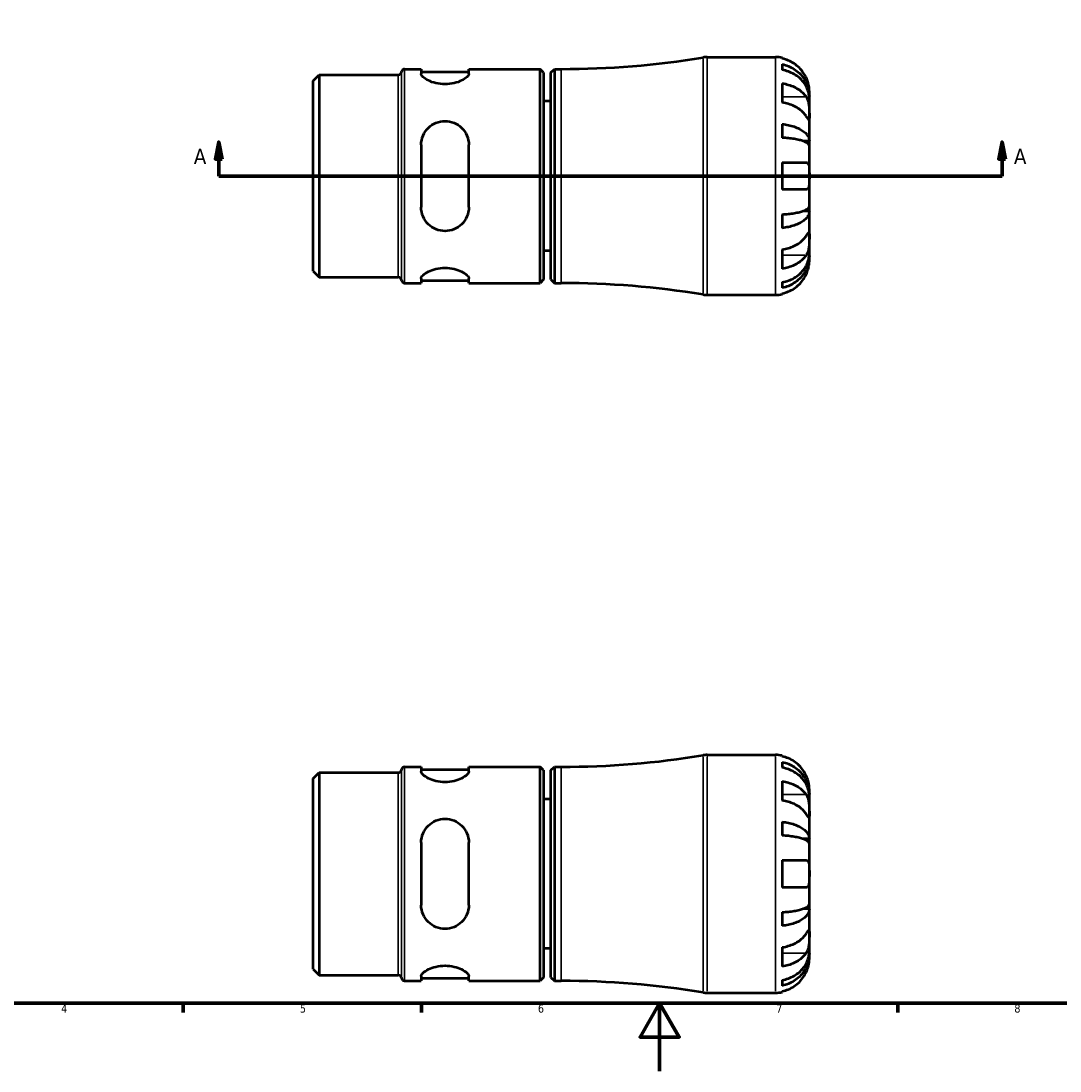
# Model space of a CAD drawing. Header units: millimetres. Extents: x -73 to 905, y -35 to 594.
# Tile 2 of 5: x 233 to 538, y 0 to 309. Entities that reach past the tile are written whole.
import ezdxf

# ---------------------------------------------------------------- set-up
doc = ezdxf.new("R2010")
doc.units = ezdxf.units.MM
for name, color, linetype, lineweight in [('Border (ANSI)', 7, 'Continuous', 70), ('Section Line (ANSI)', 7, 'Continuous', 70), ('Visible (ANSI)', 7, 'Continuous', 50), ('Visible Narrow (ANSI)', 7, 'Continuous', 35)]:
    doc.layers.add(name, color=color, linetype=linetype, lineweight=lineweight)
doc.styles.add('Label Text (ANSI)', font='tahoma.ttf')
doc.styles.add('Note Text (ANSI)', font='tahoma.ttf')

# ---------------------------------------------------------------- blocks, each defined once
blk = doc.blocks.new('Borders Default Border')
at = {"layer": 'Border (ANSI)'}
for p, q in [((280.33, 20), (280.33, 17.2)), ((350.42, 20), (350.42, 17.2)), ((490.58, 20), (490.58, 17.2))]:
    blk.add_line(p, q, dxfattribs=at)
at = {"layer": 'Border (ANSI)', "flags": 128}
for points in [[(20, 20), (20, 574), (821, 574), (821, 20), (20, 20)], [(420.5, 0), (420.5, 20), (414.73, 10), (426.27, 10), (420.5, 20)]]:
    blk.add_lwpolyline(points, dxfattribs=at)
at = {"layer": 'Border (ANSI)', "color": 5, "true_color": 0x0000ff, "char_height": 2.4, "attachment_point": 7, "style": 'Note Text (ANSI)'}
for s, insert in [('4', (244.45, 17.2)), ('5', (314.67, 17.15)), ('6', (384.69, 17.15)), ('7', (454.8, 17.2)), ('8', (524.84, 17.15))]:
    blk.add_mtext(s, dxfattribs=dict(at, insert=insert))
blk = doc.blocks.new('2dTransSection0')
at = {"layer": 'Section Line (ANSI)', "linetype": 'Continuous'}
for p, q in [((290.82, 273.43), (289.82, 268.43)), ((290.82, 268.43), (290.82, 273.43)), ((291.82, 268.43), (290.82, 273.43)), ((521.24, 273.43), (520.24, 268.43)), ((521.24, 268.43), (521.24, 273.43)), ((522.24, 268.43), (521.24, 273.43)), ((289.82, 268.43), (291.82, 268.43)), ((290.82, 263.43), (290.82, 268.43)), ((520.24, 268.43), (522.24, 268.43)), ((521.24, 263.43), (521.24, 268.43)), ((290.82, 263.43), (299.76, 263.43)), ((512.31, 263.43), (521.24, 263.43))]:
    blk.add_line(p, q, dxfattribs=at)
at = {"layer": 'Section Line (ANSI)'}
blk.add_line((290.82, 263.43), (521.24, 263.43), dxfattribs=at)
at = {"layer": 'Section Line (ANSI)', "linetype": 'Continuous', "flags": 128}
for points in [[(291.82, 268.43), (290.82, 273.43), (289.82, 268.43), (291.82, 268.43)], [(522.24, 268.43), (521.24, 273.43), (520.24, 268.43), (522.24, 268.43)]]:
    blk.add_lwpolyline(points, dxfattribs=at)
at = {"layer": 'Section Line (ANSI)'}
for points in [[(291.82, 268.43), (290.82, 273.43), (289.82, 268.43), (291.82, 268.43)], [(522.24, 268.43), (521.24, 273.43), (520.24, 268.43), (522.24, 268.43)]]:
    blk.add_solid(points, dxfattribs=at)
at = {"layer": 'Section Line (ANSI)', "char_height": 4.57, "attachment_point": 7, "style": 'Label Text (ANSI)'}
for insert in [(283.46, 266.93), (524.71, 266.93)]:
    blk.add_mtext('A', dxfattribs=dict(at, insert=insert))

msp = doc.modelspace()

# ---------------------------------------------------------------- linework, layer by layer
at = {"layer": 'Visible (ANSI)'}
for p, q in [((434.4462, 298.4274), (454.5314, 298.4274)), ((456.5314, 298.2253), (456.5314, 297.9947)), ((345.4564, 294.9274), (350.3564, 294.9274)), ((350.3564, 294.9274), (350.3564, 293.5539)), ((350.3564, 294.1274), (364.3564, 294.1274)), ((364.3564, 294.9274), (385.3414, 294.9274)), ((364.3564, 293.5539), (364.3564, 294.9274)), ((385.3414, 231.9274), (385.3414, 294.9274)), ((386.3414, 293.9274), (385.3414, 294.9274)), ((386.3414, 293.9274), (386.3414, 232.9274)), ((388.5314, 293.9274), (389.5314, 294.9274)), ((388.5314, 232.9274), (388.5314, 293.9274)), ((389.5314, 294.9274), (389.5314, 231.9274)), ((389.5314, 294.9274), (391.5314, 294.9274)), ((456.5314, 296.3441), (456.5314, 294.6838)), ((318.5314, 291.446), (320.3199, 293.2344)), ((318.5314, 235.4088), (318.5314, 291.446)), ((320.3199, 293.2344), (343.6131, 293.2344)), ((320.3199, 293.2344), (320.3199, 233.6204)), ((456.5314, 290.6986), (456.5314, 285.0417)), ((464.5314, 286.8187), (464.5314, 288.4274)), ((388.5314, 285.4274), (386.3414, 285.4274)), ((464.5314, 286.8187), (464.5064, 286.8187)), ((464.5314, 286.2064), (464.5314, 286.8187)), ((464.5314, 281.105), (464.5314, 286.2064)), ((456.5314, 278.7222), (456.5314, 274.7139)), ((464.5314, 273.7287), (464.5314, 281.105)), ((350.3564, 272.6274), (350.3564, 254.2274)), ((364.3564, 254.2274), (364.3564, 272.6274)), ((464.5314, 273.7287), (462.6228, 273.7287)), ((464.5314, 272.2505), (464.5314, 273.7287)), ((464.5314, 263.4274), (464.5314, 272.2505)), ((456.5314, 267.4274), (456.5314, 259.4274)), ((456.5314, 267.4274), (463.5718, 267.4274)), ((464.5314, 254.6043), (464.5314, 263.4274)), ((463.5718, 259.4274), (456.5314, 259.4274)), ((464.5314, 253.1261), (464.5314, 254.6043)), ((456.5314, 252.1408), (456.5314, 248.1325)), ((464.5314, 253.1261), (462.6228, 253.1261)), ((464.5314, 245.7497), (464.5314, 253.1261)), ((464.5314, 240.6484), (464.5314, 245.7497)), ((388.5314, 241.4274), (386.3414, 241.4274)), ((456.5314, 241.813), (456.5314, 236.1562)), ((464.5314, 240.0361), (464.5064, 240.0361)), ((464.5314, 240.0361), (464.5314, 240.6484)), ((464.5314, 238.4274), (464.5314, 240.0361)), ((318.5314, 235.4088), (320.3199, 233.6204)), ((320.3199, 233.6204), (343.6131, 233.6204)), ((345.4564, 231.9274), (350.3564, 231.9274)), ((350.3564, 233.3008), (350.3564, 231.9274)), ((350.3564, 232.7274), (364.3564, 232.7274)), ((364.3564, 231.9274), (364.3564, 233.3008)), ((364.3564, 231.9274), (385.3414, 231.9274)), ((386.3414, 232.9274), (385.3414, 231.9274)), ((388.5314, 232.9274), (389.5314, 231.9274)), ((389.5314, 231.9274), (391.5314, 231.9274)), ((456.5314, 232.1709), (456.5314, 230.5106)), ((456.5314, 228.8601), (456.5314, 228.6294)), ((434.4462, 228.4274), (454.5314, 228.4274)), ((434.4462, 93.0288), (454.5314, 93.0288)), ((456.5314, 92.8267), (456.5314, 92.5961)), ((456.5314, 90.9455), (456.5314, 89.2852)), ((318.5314, 86.0474), (320.3199, 87.8358)), ((320.3199, 87.8358), (343.6131, 87.8358)), ((320.3199, 87.8358), (320.3199, 28.2218)), ((345.4564, 89.5288), (350.3564, 89.5288)), ((350.3564, 89.5288), (350.3564, 88.1554)), ((350.3564, 88.7288), (364.3564, 88.7288)), ((364.3564, 89.5288), (385.3414, 89.5288)), ((364.3564, 88.1554), (364.3564, 89.5288)), ((385.3414, 26.5288), (385.3414, 89.5288)), ((386.3414, 88.5288), (385.3414, 89.5288)), ((386.3414, 88.5288), (386.3414, 27.5288)), ((388.5314, 88.5288), (389.5314, 89.5288)), ((388.5314, 27.5288), (388.5314, 88.5288)), ((389.5314, 89.5288), (389.5314, 26.5288)), ((389.5314, 89.5288), (391.5314, 89.5288)), ((318.5314, 30.0102), (318.5314, 86.0474)), ((456.5314, 85.3), (456.5314, 79.6431)), ((464.5314, 81.4201), (464.5064, 81.4201)), ((464.5314, 81.4201), (464.5314, 83.0288)), ((464.5314, 80.8078), (464.5314, 81.4201)), ((464.5314, 75.7065), (464.5314, 80.8078)), ((388.5314, 80.0288), (386.3414, 80.0288)), ((464.5314, 68.3301), (464.5314, 75.7065)), ((456.5314, 73.3237), (456.5314, 69.3153)), ((464.5314, 68.3301), (462.6228, 68.3301)), ((464.5314, 66.8519), (464.5314, 68.3301)), ((350.3564, 67.2288), (350.3564, 48.8288)), ((364.3564, 48.8288), (364.3564, 67.2288)), ((464.5314, 58.0288), (464.5314, 66.8519)), ((456.5314, 62.0288), (456.5314, 54.0288)), ((456.5314, 62.0288), (463.5718, 62.0288)), ((464.5314, 49.2057), (464.5314, 58.0288)), ((463.5718, 54.0288), (456.5314, 54.0288)), ((456.5314, 46.7423), (456.5314, 42.7339)), ((464.5314, 47.7275), (462.6228, 47.7275)), ((464.5314, 47.7275), (464.5314, 49.2057)), ((464.5314, 40.3511), (464.5314, 47.7275)), ((464.5314, 35.2498), (464.5314, 40.3511)), ((388.5314, 36.0288), (386.3414, 36.0288)), ((456.5314, 36.4144), (456.5314, 30.7576)), ((464.5314, 34.6375), (464.5064, 34.6375)), ((464.5314, 34.6375), (464.5314, 35.2498)), ((464.5314, 33.0288), (464.5314, 34.6375)), ((318.5314, 30.0102), (320.3199, 28.2218)), ((320.3199, 28.2218), (343.6131, 28.2218)), ((350.3564, 27.9022), (350.3564, 26.5288)), ((364.3564, 26.5288), (364.3564, 27.9022)), ((345.4564, 26.5288), (350.3564, 26.5288)), ((350.3564, 27.3288), (364.3564, 27.3288)), ((364.3564, 26.5288), (385.3414, 26.5288)), ((386.3414, 27.5288), (385.3414, 26.5288)), ((388.5314, 27.5288), (389.5314, 26.5288)), ((389.5314, 26.5288), (391.5314, 26.5288)), ((456.5314, 26.7724), (456.5314, 25.112)), ((434.4462, 23.0288), (454.5314, 23.0288)), ((456.5314, 23.4615), (456.5314, 23.2308))]:
    msp.add_line(p, q, dxfattribs=at)
for centre, radius, start, end in [((391.5314, 552.7739), 257.8465, 270, 279.32511), ((434.4462, 291.4274), 7, 90, 99.32511), ((454.5314, 288.4274), 10, 78.463041, 90), ((343.6131, 294.1594), 0.925, 270, 355.131746), ((345.4564, 294.0024), 0.925, 90, 175.131746), ((343.6131, 232.6954), 0.925, 4.868254, 90), ((345.4564, 232.8524), 0.925, 184.868254, 270), ((391.5314, -25.9191), 257.8465, 80.67489, 90), ((434.4462, 235.4274), 7, 260.67489, 270), ((454.5314, 238.4274), 10, 270, 281.536959), ((391.5314, 347.3753), 257.8465, 270, 279.32511), ((434.4462, 86.0288), 7, 90, 99.32511), ((454.5314, 83.0288), 10, 78.463041, 90), ((343.6131, 88.7608), 0.925, 270, 355.131746), ((345.4564, 88.6038), 0.925, 90, 175.131746), ((343.6131, 27.2968), 0.925, 4.868254, 90), ((345.4564, 27.4538), 0.925, 184.868254, 270), ((391.5314, -231.3177), 257.8465, 80.67489, 90), ((434.4462, 30.0288), 7, 260.67489, 270), ((454.5314, 33.0288), 10, 270, 281.536959)]:
    msp.add_arc(centre, radius, start, end, dxfattribs=at)
for points, knots in [([(463.5718, 292.4274), (463.3665, 292.8657), (463.1185, 293.3104), (462.4628, 294.2969), (462.0279, 294.8209), (461.1539, 295.6985), (460.6349, 296.1335), (459.5168, 296.8838), (458.9176, 297.1992), (457.7947, 297.666), (457.1706, 297.8633), (456.5314, 297.9947)], [4.902643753, 4.902643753, 4.902643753, 4.902643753, 5.042245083, 5.042245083, 5.228549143, 5.228549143, 5.413804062, 5.413804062, 5.599058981, 5.599058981, 5.778599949, 5.778599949, 5.778599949, 5.778599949]), ([(456.5314, 296.3441), (457.1726, 296.217), (457.7989, 296.0258), (458.9235, 295.5741), (459.5228, 295.2694), (460.6414, 294.5444), (461.1607, 294.1241), (462.0339, 293.277), (462.4681, 292.7721), (463.2166, 291.6849), (463.531, 291.1027), (464.0046, 289.9932), (464.2071, 289.3635), (464.4705, 288.0769), (464.5314, 287.4201), (464.5314, 286.8187)], [0.18971835, 0.18971835, 0.18971835, 0.18971835, 0.3698032, 0.3698032, 0.55498435, 0.55498435, 0.7401655, 0.7401655, 0.92581641, 0.92581641, 1.11146732, 1.11146732, 1.29782516, 1.29782516, 1.484183, 1.484183, 1.484183, 1.484183]), ([(464.5314, 286.2064), (464.5314, 286.7416), (464.4705, 287.3262), (464.2071, 288.4712), (464.0046, 289.0316), (463.531, 290.0191), (463.2166, 290.5372), (462.4681, 291.5048), (462.0339, 291.9542), (461.1607, 292.708), (460.6414, 293.0821), (459.5228, 293.7273), (458.9235, 293.9985), (457.7989, 294.4005), (457.1726, 294.5707), (456.5314, 294.6838)], [4.45938231, 4.45938231, 4.45938231, 4.45938231, 4.64574015, 4.64574015, 4.83209799, 4.83209799, 5.0177489, 5.0177489, 5.20339981, 5.20339981, 5.38858096, 5.38858096, 5.5737621, 5.5737621, 5.75384696, 5.75384696, 5.75384696, 5.75384696]), ([(364.3564, 293.5539), (364.3564, 293.2757), (364.169, 292.934), (363.426, 292.2188), (362.8712, 291.8469), (361.6257, 291.2364), (360.8641, 290.9503), (359.1726, 290.5514), (358.2415, 290.4424), (357.3564, 290.4424), (356.4713, 290.4424), (355.5402, 290.5514), (353.8488, 290.9503), (353.0871, 291.2364), (351.8417, 291.8469), (351.2868, 292.2188), (350.5439, 292.934), (350.3564, 293.2757), (350.3564, 293.5539)], [-1.10271772, -1.10271772, -1.10271772, -1.10271772, -0.81689298, -0.81689298, -0.53106823, -0.53106823, -0.26553412, -0.26553412, 0, 0, 0, 0.26553412, 0.26553412, 0.53106823, 0.53106823, 0.81689298, 0.81689298, 1.10271772, 1.10271772, 1.10271772, 1.10271772]), ([(456.5314, 290.6986), (457.1706, 290.6057), (457.7947, 290.4661), (458.9176, 290.1361), (459.5168, 289.9131), (460.6349, 289.3825), (461.1539, 289.0749), (462.0279, 288.4544), (462.4628, 288.0839), (463.1185, 287.3863), (463.3665, 287.0719), (463.5718, 286.7619)], [0.18972425, 0.18972425, 0.18972425, 0.18972425, 0.369265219, 0.369265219, 0.554520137, 0.554520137, 0.739775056, 0.739775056, 0.926079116, 0.926079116, 1.065680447, 1.065680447, 1.065680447, 1.065680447]), ([(464.5314, 288.4274), (464.5314, 288.4274), (464.532, 288.4803), (464.5273, 288.7028), (464.5212, 288.8855), (464.4788, 289.3566), (464.4437, 289.6369), (464.3309, 290.234), (464.2602, 290.5362), (464.1096, 291.0543), (464.0435, 291.2585), (463.9024, 291.6519), (463.8291, 291.8398), (463.6933, 292.1614), (463.6338, 292.2949), (463.5718, 292.4274)], [0, 0, 0, 0, 0.112749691, 0.112749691, 0.240461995, 0.240461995, 0.363076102, 0.363076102, 0.469826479, 0.469826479, 0.536808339, 0.536808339, 0.597381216, 0.597381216, 0.640727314, 0.640727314, 0.640727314, 0.640727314]), ([(463.5718, 281.105), (463.3665, 281.415), (463.1185, 281.7294), (462.4628, 282.427), (462.0279, 282.7975), (461.1539, 283.4181), (460.6349, 283.7256), (459.5168, 284.2562), (458.9176, 284.4793), (457.7947, 284.8093), (457.1706, 284.9488), (456.5314, 285.0417)], [4.902643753, 4.902643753, 4.902643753, 4.902643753, 5.042245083, 5.042245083, 5.228549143, 5.228549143, 5.413804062, 5.413804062, 5.599058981, 5.599058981, 5.778599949, 5.778599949, 5.778599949, 5.778599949]), ([(463.5718, 286.7619), (463.6301, 286.6739), (463.6861, 286.5811), (463.8476, 286.2871), (463.9448, 286.0726), (464.1204, 285.598), (464.1967, 285.3386), (464.3483, 284.6832), (464.4089, 284.2823), (464.499, 283.3745), (464.5173, 282.8776), (464.5334, 281.9233), (464.5314, 281.4791), (464.5314, 281.105)], [-0.644344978, -0.644344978, -0.644344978, -0.644344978, -0.60308586, -0.60308586, -0.520079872, -0.520079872, -0.432739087, -0.432739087, -0.310006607, -0.310006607, -0.158689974, -0.158689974, 0, 0, 0, 0]), ([(350.3564, 272.6274), (350.3564, 273.5386), (350.5439, 274.4953), (351.2868, 276.2412), (351.8417, 277.0314), (353.0871, 278.2372), (353.8488, 278.7537), (355.5402, 279.4492), (356.4713, 279.6274), (358.2415, 279.6274), (359.1726, 279.4492), (360.8641, 278.7537), (361.6257, 278.2372), (362.8712, 277.0314), (363.426, 276.2412), (364.169, 274.4953), (364.3564, 273.5386), (364.3564, 272.6274)], [1.06687297, 1.06687297, 1.06687297, 1.06687297, 1.35269771, 1.35269771, 1.63852246, 1.63852246, 1.90405657, 1.90405657, 2.16959069, 2.16959069, 2.4351248, 2.4351248, 2.70065892, 2.70065892, 2.98648367, 2.98648367, 3.27230841, 3.27230841, 3.27230841, 3.27230841]), ([(456.5314, 278.7222), (457.1726, 278.6556), (457.7989, 278.5554), (458.9235, 278.3186), (459.5228, 278.1588), (460.6414, 277.7788), (461.1607, 277.5584), (462.0339, 277.1144), (462.4681, 276.8497), (463.2166, 276.2797), (463.531, 275.9745), (464.0046, 275.3929), (464.2071, 275.0628), (464.4705, 274.3883), (464.5314, 274.0439), (464.5314, 273.7287)], [0.18971835, 0.18971835, 0.18971835, 0.18971835, 0.3698032, 0.3698032, 0.55498435, 0.55498435, 0.7401655, 0.7401655, 0.92581641, 0.92581641, 1.11146732, 1.11146732, 1.29782516, 1.29782516, 1.484183, 1.484183, 1.484183, 1.484183]), ([(464.5314, 281.105), (464.5314, 280.8956), (464.5316, 280.7101), (464.5299, 280.3829), (464.5277, 280.2463), (464.5097, 280.0055), (464.489, 279.9345), (464.4021, 279.9325), (464.3388, 279.9945), (464.1828, 280.197), (464.1057, 280.3069), (463.9277, 280.5687), (463.8285, 280.7179), (463.6714, 280.9547), (463.6224, 281.0286), (463.5718, 281.105)], [0, 0, 0, 0, 0.088849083, 0.088849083, 0.18379648, 0.18379648, 0.314196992, 0.314196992, 0.437846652, 0.437846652, 0.524112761, 0.524112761, 0.607652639, 0.607652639, 0.6434969, 0.6434969, 0.6434969, 0.6434969]), ([(464.5314, 272.2505), (464.5314, 272.406), (464.4705, 272.5759), (464.2071, 272.9086), (464.0046, 273.0714), (463.531, 273.3584), (463.2166, 273.509), (462.4681, 273.7901), (462.0339, 273.9207), (461.1607, 274.1398), (460.6414, 274.2485), (459.5228, 274.436), (458.9235, 274.5148), (457.7989, 274.6316), (457.1726, 274.681), (456.5314, 274.7139)], [4.45938231, 4.45938231, 4.45938231, 4.45938231, 4.64574015, 4.64574015, 4.83209799, 4.83209799, 5.0177489, 5.0177489, 5.20339981, 5.20339981, 5.38858096, 5.38858096, 5.5737621, 5.5737621, 5.75384696, 5.75384696, 5.75384696, 5.75384696]), ([(463.5718, 267.4274), (463.6405, 267.4274), (463.706, 267.4193), (463.8668, 267.3764), (463.9561, 267.3286), (464.1219, 267.181), (464.1956, 267.0774), (464.3475, 266.7544), (464.4091, 266.507), (464.4992, 265.8517), (464.5173, 265.4297), (464.5334, 264.4789), (464.5314, 263.9555), (464.5314, 263.4274)], [-0.640085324, -0.640085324, -0.640085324, -0.640085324, -0.592221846, -0.592221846, -0.515950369, -0.515950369, -0.432356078, -0.432356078, -0.30863031, -0.30863031, -0.158449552, -0.158449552, 0, 0, 0, 0]), ([(464.5314, 263.4274), (464.5314, 263.0896), (464.5318, 262.7533), (464.5288, 262.0679), (464.525, 261.7245), (464.4931, 260.9595), (464.4555, 260.5707), (464.3255, 260.0499), (464.2563, 259.8797), (464.0995, 259.6496), (464.0214, 259.5741), (463.8413, 259.4668), (463.7394, 259.4367), (463.6097, 259.428), (463.5909, 259.4274), (463.5718, 259.4274)], [-2.778041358, -2.778041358, -2.778041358, -2.778041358, -2.676721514, -2.676721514, -2.565581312, -2.565581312, -2.409601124, -2.409601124, -2.30519389, -2.30519389, -2.226175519, -2.226175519, -2.144504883, -2.144504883, -2.130817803, -2.130817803, -2.130817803, -2.130817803]), ([(364.3564, 254.2274), (364.3564, 253.3162), (364.169, 252.3594), (363.426, 250.6135), (362.8712, 249.8233), (361.6257, 248.6176), (360.8641, 248.101), (359.1726, 247.4055), (358.2415, 247.2274), (357.3564, 247.2274), (356.4713, 247.2274), (355.5402, 247.4055), (353.8488, 248.101), (353.0871, 248.6176), (351.8417, 249.8233), (351.2868, 250.6135), (350.5439, 252.3594), (350.3564, 253.3162), (350.3564, 254.2274)], [-1.10271772, -1.10271772, -1.10271772, -1.10271772, -0.81689298, -0.81689298, -0.53106823, -0.53106823, -0.26553412, -0.26553412, 0, 0, 0, 0.26553412, 0.26553412, 0.53106823, 0.53106823, 0.81689298, 0.81689298, 1.10271772, 1.10271772, 1.10271772, 1.10271772]), ([(456.5314, 252.1408), (457.1726, 252.1737), (457.7989, 252.2232), (458.9235, 252.34), (459.5228, 252.4188), (460.6414, 252.6063), (461.1607, 252.715), (462.0339, 252.934), (462.4681, 253.0646), (463.2166, 253.3458), (463.531, 253.4964), (464.0046, 253.7833), (464.2071, 253.9462), (464.4705, 254.2789), (464.5314, 254.4488), (464.5314, 254.6043)], [0.18971835, 0.18971835, 0.18971835, 0.18971835, 0.3698032, 0.3698032, 0.55498435, 0.55498435, 0.7401655, 0.7401655, 0.92581641, 0.92581641, 1.11146732, 1.11146732, 1.29782516, 1.29782516, 1.484183, 1.484183, 1.484183, 1.484183]), ([(464.5314, 253.1261), (464.5314, 252.8108), (464.4705, 252.4665), (464.2071, 251.792), (464.0046, 251.4619), (463.531, 250.8802), (463.2166, 250.575), (462.4681, 250.0051), (462.0339, 249.7404), (461.1607, 249.2963), (460.6414, 249.076), (459.5228, 248.6959), (458.9235, 248.5362), (457.7989, 248.2994), (457.1726, 248.1991), (456.5314, 248.1325)], [4.45938231, 4.45938231, 4.45938231, 4.45938231, 4.64574015, 4.64574015, 4.83209799, 4.83209799, 5.0177489, 5.0177489, 5.20339981, 5.20339981, 5.38858096, 5.38858096, 5.5737621, 5.5737621, 5.75384696, 5.75384696, 5.75384696, 5.75384696]), ([(456.5314, 241.813), (457.1706, 241.9059), (457.7947, 242.0455), (458.9176, 242.3755), (459.5168, 242.5985), (460.6349, 243.1291), (461.1539, 243.4367), (462.0279, 244.0572), (462.4628, 244.4277), (463.1185, 245.1253), (463.3665, 245.4397), (463.5718, 245.7497)], [0.18972425, 0.18972425, 0.18972425, 0.18972425, 0.369265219, 0.369265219, 0.554520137, 0.554520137, 0.739775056, 0.739775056, 0.926079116, 0.926079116, 1.065680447, 1.065680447, 1.065680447, 1.065680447]), ([(463.5718, 245.7497), (463.6301, 245.8377), (463.6861, 245.9223), (463.8476, 246.1656), (463.9448, 246.3115), (464.1204, 246.569), (464.1967, 246.6771), (464.3483, 246.8706), (464.4089, 246.9267), (464.499, 246.9136), (464.5173, 246.8121), (464.5334, 246.4196), (464.5314, 246.1237), (464.5314, 245.7497)], [-0.644344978, -0.644344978, -0.644344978, -0.644344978, -0.60308586, -0.60308586, -0.520079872, -0.520079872, -0.432739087, -0.432739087, -0.310006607, -0.310006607, -0.158689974, -0.158689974, 0, 0, 0, 0]), ([(464.5314, 245.7497), (464.5314, 245.5403), (464.5316, 245.3083), (464.5299, 244.7904), (464.5277, 244.5039), (464.5097, 243.7931), (464.489, 243.3627), (464.4021, 242.5208), (464.3388, 242.1177), (464.1828, 241.4662), (464.1057, 241.2117), (463.9277, 240.7422), (463.8285, 240.5284), (463.6714, 240.2494), (463.6224, 240.1693), (463.5718, 240.0928)], [0, 0, 0, 0, 0.088849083, 0.088849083, 0.18379648, 0.18379648, 0.314196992, 0.314196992, 0.437846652, 0.437846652, 0.524112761, 0.524112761, 0.607652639, 0.607652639, 0.6434969, 0.6434969, 0.6434969, 0.6434969]), ([(456.5314, 232.1709), (457.1726, 232.284), (457.7989, 232.4542), (458.9235, 232.8563), (459.5228, 233.1274), (460.6414, 233.7727), (461.1607, 234.1467), (462.0339, 234.9006), (462.4681, 235.3499), (463.2166, 236.3175), (463.531, 236.8357), (464.0046, 237.8231), (464.2071, 238.3835), (464.4705, 239.5285), (464.5314, 240.1131), (464.5314, 240.6484)], [0.18971835, 0.18971835, 0.18971835, 0.18971835, 0.3698032, 0.3698032, 0.55498435, 0.55498435, 0.7401655, 0.7401655, 0.92581641, 0.92581641, 1.11146732, 1.11146732, 1.29782516, 1.29782516, 1.484183, 1.484183, 1.484183, 1.484183]), ([(463.5718, 240.0928), (463.3665, 239.7829), (463.1185, 239.4685), (462.4628, 238.7709), (462.0279, 238.4004), (461.1539, 237.7798), (460.6349, 237.4723), (459.5168, 236.9417), (458.9176, 236.7186), (457.7947, 236.3886), (457.1706, 236.249), (456.5314, 236.1562)], [4.902643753, 4.902643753, 4.902643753, 4.902643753, 5.042245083, 5.042245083, 5.228549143, 5.228549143, 5.413804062, 5.413804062, 5.599058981, 5.599058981, 5.778599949, 5.778599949, 5.778599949, 5.778599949]), ([(464.5314, 240.0361), (464.5314, 239.4347), (464.4705, 238.7778), (464.2071, 237.4912), (464.0046, 236.8615), (463.531, 235.752), (463.2166, 235.1698), (462.4681, 234.0826), (462.0339, 233.5777), (461.1607, 232.7307), (460.6414, 232.3104), (459.5228, 231.5853), (458.9235, 231.2807), (457.7989, 230.829), (457.1726, 230.6377), (456.5314, 230.5106)], [4.45938231, 4.45938231, 4.45938231, 4.45938231, 4.64574015, 4.64574015, 4.83209799, 4.83209799, 5.0177489, 5.0177489, 5.20339981, 5.20339981, 5.38858096, 5.38858096, 5.5737621, 5.5737621, 5.75384696, 5.75384696, 5.75384696, 5.75384696]), ([(463.5718, 234.4274), (463.6405, 234.574), (463.706, 234.7219), (463.8668, 235.1072), (463.9561, 235.3442), (464.1219, 235.8353), (464.1956, 236.0864), (464.3475, 236.6847), (464.4091, 237.013), (464.4992, 237.6481), (464.5173, 237.9262), (464.5334, 238.3228), (464.5314, 238.4274), (464.5314, 238.4274)], [-0.640085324, -0.640085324, -0.640085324, -0.640085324, -0.592221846, -0.592221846, -0.515950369, -0.515950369, -0.432356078, -0.432356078, -0.30863031, -0.30863031, -0.158449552, -0.158449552, 0, 0, 0, 0]), ([(350.3564, 233.3008), (350.3564, 233.5791), (350.5439, 233.9207), (351.2868, 234.636), (351.8417, 235.0078), (353.0871, 235.6183), (353.8488, 235.9044), (355.5402, 236.3034), (356.4713, 236.4124), (358.2415, 236.4124), (359.1726, 236.3034), (360.8641, 235.9044), (361.6257, 235.6183), (362.8712, 235.0078), (363.426, 234.636), (364.169, 233.9207), (364.3564, 233.5791), (364.3564, 233.3008)], [1.06687297, 1.06687297, 1.06687297, 1.06687297, 1.35269771, 1.35269771, 1.63852246, 1.63852246, 1.90405657, 1.90405657, 2.16959069, 2.16959069, 2.4351248, 2.4351248, 2.70065892, 2.70065892, 2.98648367, 2.98648367, 3.27230841, 3.27230841, 3.27230841, 3.27230841]), ([(456.5314, 228.8601), (457.1706, 228.9914), (457.7947, 229.1888), (458.9176, 229.6555), (459.5168, 229.9709), (460.6349, 230.7213), (461.1539, 231.1563), (462.0279, 232.0339), (462.4628, 232.5578), (463.1185, 233.5444), (463.3665, 233.989), (463.5718, 234.4274)], [0.18972425, 0.18972425, 0.18972425, 0.18972425, 0.369265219, 0.369265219, 0.554520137, 0.554520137, 0.739775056, 0.739775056, 0.926079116, 0.926079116, 1.065680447, 1.065680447, 1.065680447, 1.065680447]), ([(463.5718, 87.0288), (463.3665, 87.4671), (463.1185, 87.9118), (462.4628, 88.8983), (462.0279, 89.4223), (461.1539, 90.2999), (460.6349, 90.7349), (459.5168, 91.4852), (458.9176, 91.8006), (457.7947, 92.2674), (457.1706, 92.4647), (456.5314, 92.5961)], [4.902643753, 4.902643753, 4.902643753, 4.902643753, 5.042245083, 5.042245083, 5.228549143, 5.228549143, 5.413804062, 5.413804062, 5.599058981, 5.599058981, 5.778599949, 5.778599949, 5.778599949, 5.778599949]), ([(456.5314, 90.9455), (457.1726, 90.8184), (457.7989, 90.6272), (458.9235, 90.1755), (459.5228, 89.8708), (460.6414, 89.1458), (461.1607, 88.7255), (462.0339, 87.8785), (462.4681, 87.3735), (463.2166, 86.2864), (463.531, 85.7041), (464.0046, 84.5946), (464.2071, 83.9649), (464.4705, 82.6784), (464.5314, 82.0215), (464.5314, 81.4201)], [0.18971835, 0.18971835, 0.18971835, 0.18971835, 0.3698032, 0.3698032, 0.55498435, 0.55498435, 0.7401655, 0.7401655, 0.92581641, 0.92581641, 1.11146732, 1.11146732, 1.29782516, 1.29782516, 1.484183, 1.484183, 1.484183, 1.484183]), ([(364.3564, 88.1554), (364.3564, 87.8771), (364.169, 87.5354), (363.426, 86.8202), (362.8712, 86.4483), (361.6257, 85.8378), (360.8641, 85.5517), (359.1726, 85.1528), (358.2415, 85.0438), (357.3564, 85.0438), (356.4713, 85.0438), (355.5402, 85.1528), (353.8488, 85.5517), (353.0871, 85.8378), (351.8417, 86.4483), (351.2868, 86.8202), (350.5439, 87.5354), (350.3564, 87.8771), (350.3564, 88.1554)], [-1.10271772, -1.10271772, -1.10271772, -1.10271772, -0.81689298, -0.81689298, -0.53106823, -0.53106823, -0.26553412, -0.26553412, 0, 0, 0, 0.26553412, 0.26553412, 0.53106823, 0.53106823, 0.81689298, 0.81689298, 1.10271772, 1.10271772, 1.10271772, 1.10271772]), ([(464.5314, 80.8078), (464.5314, 81.343), (464.4705, 81.9276), (464.2071, 83.0726), (464.0046, 83.633), (463.531, 84.6205), (463.2166, 85.1387), (462.4681, 86.1062), (462.0339, 86.5556), (461.1607, 87.3094), (460.6414, 87.6835), (459.5228, 88.3287), (458.9235, 88.5999), (457.7989, 89.0019), (457.1726, 89.1721), (456.5314, 89.2852)], [4.45938231, 4.45938231, 4.45938231, 4.45938231, 4.64574015, 4.64574015, 4.83209799, 4.83209799, 5.0177489, 5.0177489, 5.20339981, 5.20339981, 5.38858096, 5.38858096, 5.5737621, 5.5737621, 5.75384696, 5.75384696, 5.75384696, 5.75384696]), ([(464.5314, 83.0288), (464.5314, 83.0288), (464.5318, 83.0716), (464.5288, 83.2487), (464.525, 83.3906), (464.4931, 83.8386), (464.4555, 84.1826), (464.3255, 84.8585), (464.2563, 85.1513), (464.0995, 85.6902), (464.0214, 85.9275), (463.8413, 86.4142), (463.7394, 86.6617), (463.6097, 86.9472), (463.5909, 86.9881), (463.5718, 87.0288)], [-2.778041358, -2.778041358, -2.778041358, -2.778041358, -2.676721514, -2.676721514, -2.565581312, -2.565581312, -2.409601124, -2.409601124, -2.30519389, -2.30519389, -2.226175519, -2.226175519, -2.144504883, -2.144504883, -2.130817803, -2.130817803, -2.130817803, -2.130817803]), ([(456.5314, 85.3), (457.1706, 85.2071), (457.7947, 85.0676), (458.9176, 84.7375), (459.5168, 84.5145), (460.6349, 83.9839), (461.1539, 83.6763), (462.0279, 83.0558), (462.4628, 82.6853), (463.1185, 81.9877), (463.3665, 81.6733), (463.5718, 81.3633)], [0.18972425, 0.18972425, 0.18972425, 0.18972425, 0.369265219, 0.369265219, 0.554520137, 0.554520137, 0.739775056, 0.739775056, 0.926079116, 0.926079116, 1.065680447, 1.065680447, 1.065680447, 1.065680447]), ([(463.5718, 81.3633), (463.6301, 81.2753), (463.6861, 81.1825), (463.8476, 80.8885), (463.9448, 80.674), (464.1204, 80.1994), (464.1967, 79.9401), (464.3483, 79.2847), (464.4089, 78.8837), (464.499, 77.9759), (464.5173, 77.479), (464.5334, 76.5248), (464.5314, 76.0805), (464.5314, 75.7065)], [-0.644344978, -0.644344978, -0.644344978, -0.644344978, -0.60308586, -0.60308586, -0.520079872, -0.520079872, -0.432739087, -0.432739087, -0.310006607, -0.310006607, -0.158689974, -0.158689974, 0, 0, 0, 0]), ([(463.5718, 75.7065), (463.3665, 76.0164), (463.1185, 76.3308), (462.4628, 77.0284), (462.0279, 77.3989), (461.1539, 78.0195), (460.6349, 78.3271), (459.5168, 78.8576), (458.9176, 79.0807), (457.7947, 79.4107), (457.1706, 79.5503), (456.5314, 79.6431)], [4.902643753, 4.902643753, 4.902643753, 4.902643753, 5.042245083, 5.042245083, 5.228549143, 5.228549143, 5.413804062, 5.413804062, 5.599058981, 5.599058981, 5.778599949, 5.778599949, 5.778599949, 5.778599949]), ([(350.3564, 67.2288), (350.3564, 68.14), (350.5439, 69.0967), (351.2868, 70.8426), (351.8417, 71.6328), (353.0871, 72.8386), (353.8488, 73.3552), (355.5402, 74.0506), (356.4713, 74.2288), (358.2415, 74.2288), (359.1726, 74.0506), (360.8641, 73.3552), (361.6257, 72.8386), (362.8712, 71.6328), (363.426, 70.8426), (364.169, 69.0967), (364.3564, 68.14), (364.3564, 67.2288)], [1.06687297, 1.06687297, 1.06687297, 1.06687297, 1.35269771, 1.35269771, 1.63852246, 1.63852246, 1.90405657, 1.90405657, 2.16959069, 2.16959069, 2.4351248, 2.4351248, 2.70065892, 2.70065892, 2.98648367, 2.98648367, 3.27230841, 3.27230841, 3.27230841, 3.27230841]), ([(464.5314, 75.7065), (464.5314, 75.497), (464.5316, 75.3115), (464.5299, 74.9843), (464.5277, 74.8477), (464.5097, 74.607), (464.489, 74.5359), (464.4021, 74.5339), (464.3388, 74.5959), (464.1828, 74.7984), (464.1057, 74.9083), (463.9277, 75.1701), (463.8285, 75.3193), (463.6714, 75.5561), (463.6224, 75.63), (463.5718, 75.7065)], [0, 0, 0, 0, 0.088849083, 0.088849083, 0.18379648, 0.18379648, 0.314196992, 0.314196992, 0.437846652, 0.437846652, 0.524112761, 0.524112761, 0.607652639, 0.607652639, 0.6434969, 0.6434969, 0.6434969, 0.6434969]), ([(456.5314, 73.3237), (457.1726, 73.257), (457.7989, 73.1568), (458.9235, 72.92), (459.5228, 72.7603), (460.6414, 72.3802), (461.1607, 72.1598), (462.0339, 71.7158), (462.4681, 71.4511), (463.2166, 70.8811), (463.531, 70.5759), (464.0046, 69.9943), (464.2071, 69.6642), (464.4705, 68.9897), (464.5314, 68.6454), (464.5314, 68.3301)], [0.18971835, 0.18971835, 0.18971835, 0.18971835, 0.3698032, 0.3698032, 0.55498435, 0.55498435, 0.7401655, 0.7401655, 0.92581641, 0.92581641, 1.11146732, 1.11146732, 1.29782516, 1.29782516, 1.484183, 1.484183, 1.484183, 1.484183]), ([(464.5314, 66.8519), (464.5314, 67.0074), (464.4705, 67.1773), (464.2071, 67.51), (464.0046, 67.6729), (463.531, 67.9598), (463.2166, 68.1104), (462.4681, 68.3915), (462.0339, 68.5221), (461.1607, 68.7412), (460.6414, 68.8499), (459.5228, 69.0374), (458.9235, 69.1162), (457.7989, 69.233), (457.1726, 69.2824), (456.5314, 69.3153)], [4.45938231, 4.45938231, 4.45938231, 4.45938231, 4.64574015, 4.64574015, 4.83209799, 4.83209799, 5.0177489, 5.0177489, 5.20339981, 5.20339981, 5.38858096, 5.38858096, 5.5737621, 5.5737621, 5.75384696, 5.75384696, 5.75384696, 5.75384696]), ([(463.5718, 62.0288), (463.6405, 62.0288), (463.706, 62.0207), (463.8668, 61.9778), (463.9561, 61.93), (464.1219, 61.7824), (464.1956, 61.6788), (464.3475, 61.3558), (464.4091, 61.1084), (464.4992, 60.4531), (464.5173, 60.0311), (464.5334, 59.0803), (464.5314, 58.557), (464.5314, 58.0288)], [-0.640085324, -0.640085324, -0.640085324, -0.640085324, -0.592221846, -0.592221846, -0.515950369, -0.515950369, -0.432356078, -0.432356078, -0.30863031, -0.30863031, -0.158449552, -0.158449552, 0, 0, 0, 0]), ([(464.5314, 58.0288), (464.5314, 57.6911), (464.5318, 57.3547), (464.5288, 56.6693), (464.525, 56.326), (464.4931, 55.5609), (464.4555, 55.1721), (464.3255, 54.6514), (464.2563, 54.4811), (464.0995, 54.251), (464.0214, 54.1756), (463.8413, 54.0682), (463.7394, 54.0382), (463.6097, 54.0294), (463.5909, 54.0288), (463.5718, 54.0288)], [-2.778041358, -2.778041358, -2.778041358, -2.778041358, -2.676721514, -2.676721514, -2.565581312, -2.565581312, -2.409601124, -2.409601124, -2.30519389, -2.30519389, -2.226175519, -2.226175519, -2.144504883, -2.144504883, -2.130817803, -2.130817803, -2.130817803, -2.130817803]), ([(364.3564, 48.8288), (364.3564, 47.9176), (364.169, 46.9609), (363.426, 45.2149), (362.8712, 44.4248), (361.6257, 43.219), (360.8641, 42.7024), (359.1726, 42.0069), (358.2415, 41.8288), (357.3564, 41.8288), (356.4713, 41.8288), (355.5402, 42.0069), (353.8488, 42.7024), (353.0871, 43.219), (351.8417, 44.4248), (351.2868, 45.2149), (350.5439, 46.9609), (350.3564, 47.9176), (350.3564, 48.8288)], [-1.10271772, -1.10271772, -1.10271772, -1.10271772, -0.81689298, -0.81689298, -0.53106823, -0.53106823, -0.26553412, -0.26553412, 0, 0, 0, 0.26553412, 0.26553412, 0.53106823, 0.53106823, 0.81689298, 0.81689298, 1.10271772, 1.10271772, 1.10271772, 1.10271772]), ([(456.5314, 46.7423), (457.1726, 46.7751), (457.7989, 46.8246), (458.9235, 46.9414), (459.5228, 47.0202), (460.6414, 47.2077), (461.1607, 47.3164), (462.0339, 47.5355), (462.4681, 47.666), (463.2166, 47.9472), (463.531, 48.0978), (464.0046, 48.3847), (464.2071, 48.5476), (464.4705, 48.8803), (464.5314, 49.0502), (464.5314, 49.2057)], [0.18971835, 0.18971835, 0.18971835, 0.18971835, 0.3698032, 0.3698032, 0.55498435, 0.55498435, 0.7401655, 0.7401655, 0.92581641, 0.92581641, 1.11146732, 1.11146732, 1.29782516, 1.29782516, 1.484183, 1.484183, 1.484183, 1.484183]), ([(464.5314, 47.7275), (464.5314, 47.4122), (464.4705, 47.0679), (464.2071, 46.3934), (464.0046, 46.0633), (463.531, 45.4817), (463.2166, 45.1764), (462.4681, 44.6065), (462.0339, 44.3418), (461.1607, 43.8977), (460.6414, 43.6774), (459.5228, 43.2973), (458.9235, 43.1376), (457.7989, 42.9008), (457.1726, 42.8005), (456.5314, 42.7339)], [4.45938231, 4.45938231, 4.45938231, 4.45938231, 4.64574015, 4.64574015, 4.83209799, 4.83209799, 5.0177489, 5.0177489, 5.20339981, 5.20339981, 5.38858096, 5.38858096, 5.5737621, 5.5737621, 5.75384696, 5.75384696, 5.75384696, 5.75384696]), ([(456.5314, 36.4144), (457.1706, 36.5073), (457.7947, 36.6469), (458.9176, 36.9769), (459.5168, 37.1999), (460.6349, 37.7305), (461.1539, 38.0381), (462.0279, 38.6587), (462.4628, 39.0292), (463.1185, 39.7268), (463.3665, 40.0412), (463.5718, 40.3511)], [0.18972425, 0.18972425, 0.18972425, 0.18972425, 0.369265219, 0.369265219, 0.554520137, 0.554520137, 0.739775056, 0.739775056, 0.926079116, 0.926079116, 1.065680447, 1.065680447, 1.065680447, 1.065680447]), ([(463.5718, 40.3511), (463.6301, 40.4391), (463.6861, 40.5237), (463.8476, 40.767), (463.9448, 40.9129), (464.1204, 41.1704), (464.1967, 41.2785), (464.3483, 41.472), (464.4089, 41.5281), (464.499, 41.515), (464.5173, 41.4136), (464.5334, 41.021), (464.5314, 40.7252), (464.5314, 40.3511)], [-0.644344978, -0.644344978, -0.644344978, -0.644344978, -0.60308586, -0.60308586, -0.520079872, -0.520079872, -0.432739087, -0.432739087, -0.310006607, -0.310006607, -0.158689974, -0.158689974, 0, 0, 0, 0]), ([(464.5314, 40.3511), (464.5314, 40.1417), (464.5316, 39.9097), (464.5299, 39.3919), (464.5277, 39.1053), (464.5097, 38.3945), (464.489, 37.9641), (464.4021, 37.1222), (464.3388, 36.7191), (464.1828, 36.0676), (464.1057, 35.8131), (463.9277, 35.3436), (463.8285, 35.1298), (463.6714, 34.8508), (463.6224, 34.7707), (463.5718, 34.6943)], [0, 0, 0, 0, 0.088849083, 0.088849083, 0.18379648, 0.18379648, 0.314196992, 0.314196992, 0.437846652, 0.437846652, 0.524112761, 0.524112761, 0.607652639, 0.607652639, 0.6434969, 0.6434969, 0.6434969, 0.6434969]), ([(456.5314, 26.7724), (457.1726, 26.8855), (457.7989, 27.0557), (458.9235, 27.4577), (459.5228, 27.7288), (460.6414, 28.3741), (461.1607, 28.7481), (462.0339, 29.502), (462.4681, 29.9514), (463.2166, 30.9189), (463.531, 31.4371), (464.0046, 32.4245), (464.2071, 32.9849), (464.4705, 34.1299), (464.5314, 34.7145), (464.5314, 35.2498)], [0.18971835, 0.18971835, 0.18971835, 0.18971835, 0.3698032, 0.3698032, 0.55498435, 0.55498435, 0.7401655, 0.7401655, 0.92581641, 0.92581641, 1.11146732, 1.11146732, 1.29782516, 1.29782516, 1.484183, 1.484183, 1.484183, 1.484183]), ([(463.5718, 34.6943), (463.3665, 34.3843), (463.1185, 34.0699), (462.4628, 33.3723), (462.0279, 33.0018), (461.1539, 32.3812), (460.6349, 32.0737), (459.5168, 31.5431), (458.9176, 31.3201), (457.7947, 30.99), (457.1706, 30.8505), (456.5314, 30.7576)], [4.902643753, 4.902643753, 4.902643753, 4.902643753, 5.042245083, 5.042245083, 5.228549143, 5.228549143, 5.413804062, 5.413804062, 5.599058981, 5.599058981, 5.778599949, 5.778599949, 5.778599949, 5.778599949]), ([(464.5314, 34.6375), (464.5314, 34.0361), (464.4705, 33.3792), (464.2071, 32.0927), (464.0046, 31.463), (463.531, 30.3535), (463.2166, 29.7712), (462.4681, 28.684), (462.0339, 28.1791), (461.1607, 27.3321), (460.6414, 26.9118), (459.5228, 26.1868), (458.9235, 25.8821), (457.7989, 25.4304), (457.1726, 25.2391), (456.5314, 25.112)], [4.45938231, 4.45938231, 4.45938231, 4.45938231, 4.64574015, 4.64574015, 4.83209799, 4.83209799, 5.0177489, 5.0177489, 5.20339981, 5.20339981, 5.38858096, 5.38858096, 5.5737621, 5.5737621, 5.75384696, 5.75384696, 5.75384696, 5.75384696]), ([(350.3564, 27.9022), (350.3564, 28.1805), (350.5439, 28.5222), (351.2868, 29.2374), (351.8417, 29.6092), (353.0871, 30.2197), (353.8488, 30.5058), (355.5402, 30.9048), (356.4713, 31.0138), (358.2415, 31.0138), (359.1726, 30.9048), (360.8641, 30.5058), (361.6257, 30.2197), (362.8712, 29.6092), (363.426, 29.2374), (364.169, 28.5222), (364.3564, 28.1805), (364.3564, 27.9022)], [1.06687297, 1.06687297, 1.06687297, 1.06687297, 1.35269771, 1.35269771, 1.63852246, 1.63852246, 1.90405657, 1.90405657, 2.16959069, 2.16959069, 2.4351248, 2.4351248, 2.70065892, 2.70065892, 2.98648367, 2.98648367, 3.27230841, 3.27230841, 3.27230841, 3.27230841]), ([(463.5718, 29.0288), (463.6405, 29.1754), (463.706, 29.3233), (463.8668, 29.7087), (463.9561, 29.9457), (464.1219, 30.4368), (464.1956, 30.6878), (464.3475, 31.2861), (464.4091, 31.6144), (464.4992, 32.2495), (464.5173, 32.5277), (464.5334, 32.9242), (464.5314, 33.0288), (464.5314, 33.0288)], [-0.640085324, -0.640085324, -0.640085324, -0.640085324, -0.592221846, -0.592221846, -0.515950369, -0.515950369, -0.432356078, -0.432356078, -0.30863031, -0.30863031, -0.158449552, -0.158449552, 0, 0, 0, 0]), ([(456.5314, 23.4615), (457.1706, 23.5928), (457.7947, 23.7902), (458.9176, 24.2569), (459.5168, 24.5723), (460.6349, 25.3227), (461.1539, 25.7577), (462.0279, 26.6353), (462.4628, 27.1593), (463.1185, 28.1458), (463.3665, 28.5904), (463.5718, 29.0288)], [0.18972425, 0.18972425, 0.18972425, 0.18972425, 0.369265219, 0.369265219, 0.554520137, 0.554520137, 0.739775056, 0.739775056, 0.926079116, 0.926079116, 1.065680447, 1.065680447, 1.065680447, 1.065680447])]:
    msp.add_open_spline(points, degree=3, knots=knots, dxfattribs=at)
at = {"layer": 'Visible Narrow (ANSI)'}
for p, q in [((433.3119, 228.9496), (433.3119, 297.9051)), ((434.4462, 297.9965), (434.4462, 228.8583)), ((454.5314, 228.8583), (454.5314, 297.9965)), ((344.5348, 293.7035), (344.5348, 233.1513)), ((345.4564, 294.5396), (345.4564, 232.3152)), ((391.5314, 232.3152), (391.5314, 294.5396)), ((343.6131, 233.9873), (343.6131, 292.8674)), ((463.2198, 286.7619), (456.8835, 286.7619)), ((463.2198, 240.0928), (456.8835, 240.0928)), ((433.3119, 23.5511), (433.3119, 92.5065)), ((434.4462, 92.5979), (434.4462, 23.4597)), ((454.5314, 23.4597), (454.5314, 92.5979)), ((343.6131, 28.5888), (343.6131, 87.4688)), ((344.5348, 88.3049), (344.5348, 27.7527)), ((345.4564, 89.141), (345.4564, 26.9166)), ((391.5314, 26.9166), (391.5314, 89.141)), ((463.2198, 81.3633), (456.8835, 81.3633)), ((463.2198, 34.6943), (456.8835, 34.6943))]:
    msp.add_line(p, q, dxfattribs=at)

# ---------------------------------------------------------------- block references
msp.add_blockref('Borders Default Border', (0, 0))
at = {"layer": 'Section Line (ANSI)'}
msp.add_blockref('2dTransSection0', (0, 0), dxfattribs=at)

doc.saveas('drawing.dxf')
